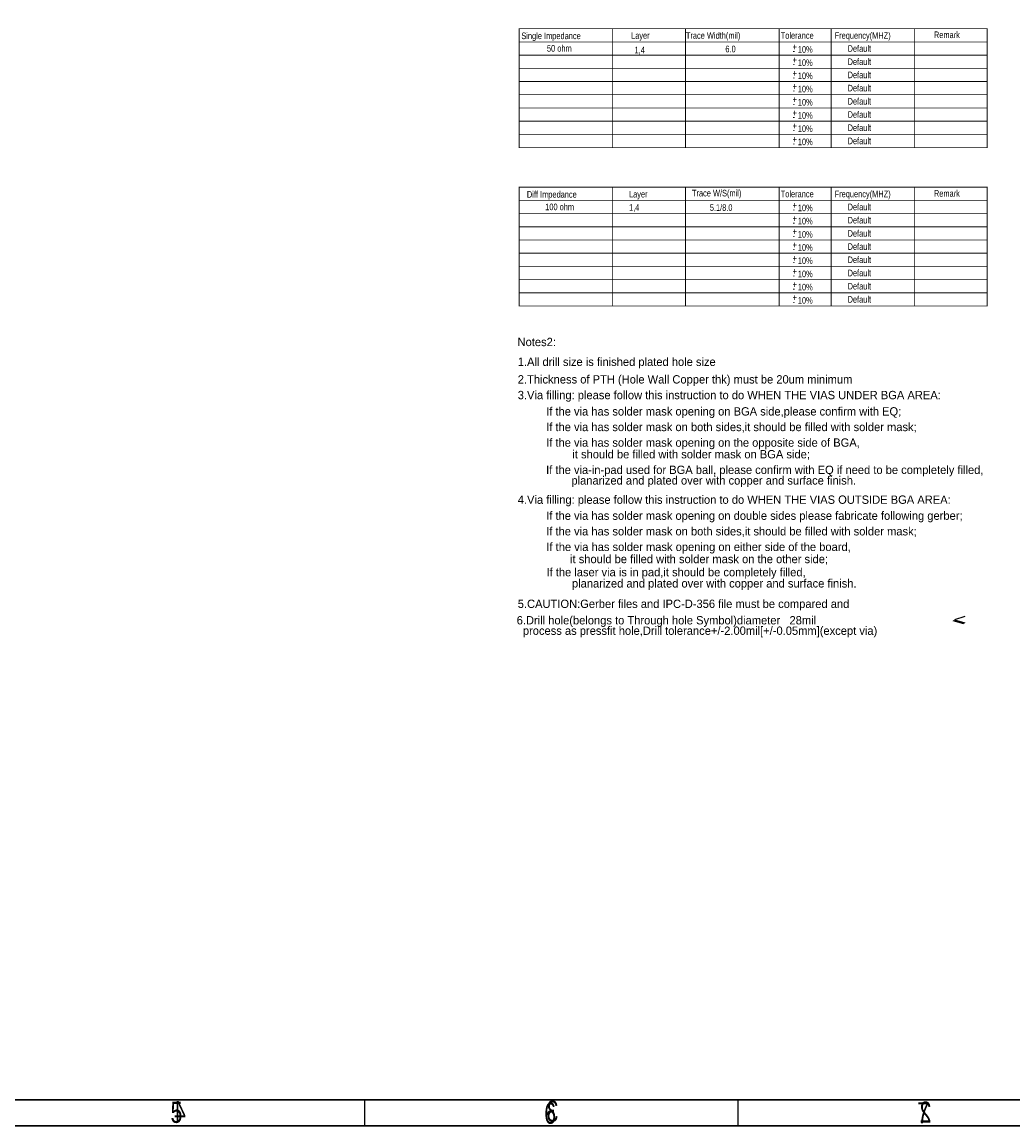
# Model space of a CAD drawing. Extents: x -119 to 465, y -80 to 330.
# Tile 11 of 14: x 179 to 370, y -80 to 132. Entities that reach past the tile are written whole.
import ezdxf

# ---------------------------------------------------------------- set-up
doc = ezdxf.new("R2010")
doc.units = 0
doc.layers.add('BOARD_GEOMETRY_DIMENSION', color=2, linetype='CONTINUOUS')
doc.layers.add('BOARD_GEOMETRY_SILKSCREEN_B', color=1, linetype='CONTINUOUS')

msp = doc.modelspace()

# ---------------------------------------------------------------- linework, layer by layer
at = {"layer": 'BOARD_GEOMETRY_DIMENSION'}
msp.add_lwpolyline([(-118.745, -80.01), (465.254848, -80.01), (465.254848, 329.990196), (-118.745, 329.990196)], close=True, dxfattribs=at)
at = {"layer": 'BOARD_GEOMETRY_DIMENSION', "const_width": 0.151892}
for points in [[(274.663154, 131.033774), (364.662974, 131.033774), (364.662974, 120.873774), (274.663154, 120.873774)], [(274.663154, 100.553774), (364.662974, 100.553774), (364.662974, 90.393774), (274.663154, 90.393774)]]:
    msp.add_lwpolyline(points, close=True, dxfattribs=at)
for points in [[(292.663118, 131.033774), (292.663118, 120.919494)], [(306.66309, 131.033774), (306.66309, 120.919494)], [(324.663054, 131.033774), (324.663054, 120.919494)], [(334.663034, 131.033774), (334.663034, 120.919494)], [(350.663002, 131.033774), (350.663002, 120.919494)], [(288.199068, 128.493774), (274.663154, 128.493774)], [(288.25317, 128.493774), (364.662974, 128.493774)], [(274.663154, 125.953774), (364.662974, 125.953774)], [(274.663154, 123.413774), (364.662974, 123.413774)], [(364.662974, 120.873774), (364.662974, 118.333774), (274.663154, 118.333774), (274.663154, 120.873774)], [(292.663118, 120.919494), (292.663118, 118.333774)], [(306.66309, 120.919494), (306.66309, 118.333774)], [(324.663054, 120.873774), (324.663054, 118.333774)], [(334.663034, 120.919494), (334.663034, 118.333774)], [(350.663002, 120.919494), (350.663002, 118.333774)], [(364.662974, 118.333774), (364.662974, 115.793774), (274.663154, 115.793774), (274.663154, 118.333774)], [(292.663118, 118.379494), (292.663118, 115.793774)], [(306.66309, 118.379494), (306.66309, 115.793774)], [(324.663054, 118.333774), (324.663054, 115.793774)], [(334.663034, 118.379494), (334.663034, 115.793774)], [(350.663002, 118.379494), (350.663002, 115.793774)], [(364.662974, 115.793774), (364.662974, 113.253774), (274.663154, 113.253774), (274.663154, 115.793774)], [(292.663118, 115.839494), (292.663118, 113.253774)], [(306.66309, 115.839494), (306.66309, 113.253774)], [(324.663054, 115.793774), (324.663054, 113.253774)], [(334.663034, 115.839494), (334.663034, 113.253774)], [(350.663002, 115.839494), (350.663002, 113.253774)], [(364.662974, 113.253774), (364.662974, 110.713774), (274.663154, 110.713774), (274.663154, 113.253774)], [(292.663118, 113.299494), (292.663118, 110.713774)], [(306.66309, 113.299494), (306.66309, 110.713774)], [(324.663054, 113.253774), (324.663054, 110.713774)], [(334.663034, 113.299494), (334.663034, 110.713774)], [(350.663002, 113.299494), (350.663002, 110.713774)], [(364.662974, 110.713774), (364.662974, 108.173774), (274.663154, 108.173774), (274.663154, 110.713774)], [(292.663118, 110.759494), (292.663118, 108.173774)], [(306.66309, 110.759494), (306.66309, 108.173774)], [(324.663054, 110.713774), (324.663054, 108.173774)], [(334.663034, 110.759494), (334.663034, 108.173774)], [(350.663002, 110.759494), (350.663002, 108.173774)], [(292.663118, 100.553774), (292.663118, 90.399616)], [(306.66309, 100.553774), (306.66309, 90.399616)], [(324.663054, 100.553774), (324.663054, 90.399616)], [(334.663034, 100.553774), (334.663034, 90.399616)], [(350.663002, 100.553774), (350.663002, 90.399616)], [(288.199068, 98.013774), (274.663154, 98.013774)], [(288.25317, 98.013774), (364.662974, 98.013774)], [(274.663154, 95.473774), (364.662974, 95.473774)], [(274.663154, 92.933774), (364.662974, 92.933774)], [(364.662974, 90.393774), (364.662974, 87.853774), (274.663154, 87.853774), (274.663154, 90.393774)], [(292.663118, 90.399616), (292.663118, 87.853774)], [(306.66309, 90.393774), (306.66309, 87.853774)], [(324.663054, 90.399616), (324.663054, 87.853774)], [(334.663034, 90.399616), (334.663034, 87.853774)], [(350.663002, 90.399616), (350.663002, 87.853774)], [(364.662974, 87.853774), (364.662974, 85.313774), (274.663154, 85.313774), (274.663154, 87.853774)], [(292.663118, 87.859616), (292.663118, 85.313774)], [(306.66309, 87.853774), (306.66309, 85.313774)], [(324.663054, 87.859616), (324.663054, 85.313774)], [(334.663034, 87.859616), (334.663034, 85.313774)], [(350.663002, 87.859616), (350.663002, 85.313774)], [(364.662974, 85.313774), (364.662974, 82.773774), (274.663154, 82.773774), (274.663154, 85.313774)], [(292.663118, 85.319616), (292.663118, 82.773774)], [(306.66309, 85.313774), (306.66309, 82.773774)], [(324.663054, 85.319616), (324.663054, 82.773774)], [(334.663034, 85.319616), (334.663034, 82.773774)], [(350.663002, 85.319616), (350.663002, 82.773774)], [(364.662974, 82.773774), (364.662974, 80.233774), (274.663154, 80.233774), (274.663154, 82.773774)], [(292.663118, 82.779616), (292.663118, 80.233774)], [(306.66309, 82.773774), (306.66309, 80.233774)], [(324.663054, 82.779616), (324.663054, 80.233774)], [(334.663034, 82.779616), (334.663034, 80.233774)], [(350.663002, 82.779616), (350.663002, 80.233774)], [(364.662974, 80.233774), (364.662974, 77.693774), (274.663154, 77.693774), (274.663154, 80.233774)], [(292.663118, 80.239616), (292.663118, 77.693774)], [(306.66309, 80.233774), (306.66309, 77.693774)], [(324.663054, 80.239616), (324.663054, 77.693774)], [(334.663034, 80.239616), (334.663034, 77.693774)], [(350.663002, 80.239616), (350.663002, 77.693774)]]:
    msp.add_lwpolyline(points, dxfattribs=at)
at = {"layer": 'BOARD_GEOMETRY_DIMENSION'}
for points in [[(360.154982, 16.545052), (358.154986, 17.145)], [(360.35488, 17.9451), (358.354884, 17.344898), (360.35488, 16.74495)], [(-113.74501, -75.01001), (460.254858, -75.01001)], [(245.004844, -80.01), (245.004844, -75.01001)], [(316.755018, -80.01), (316.755018, -75.01001)]]:
    msp.add_lwpolyline(points, dxfattribs=at)
at = {"layer": 'BOARD_GEOMETRY_SILKSCREEN_B'}
msp.add_lwpolyline([(465.255102, -80.01), (-118.744746, -80.01), (-118.744746, 329.990196), (465.255102, 329.990196)], close=True, dxfattribs=at)
for points in [[(460.255112, -75.01001), (-113.744756, -75.01001)], [(245.005098, -80.01), (245.005098, -75.01001)], [(316.755018, -80.01), (316.755018, -75.01001)]]:
    msp.add_lwpolyline(points, dxfattribs=at)

# ---------------------------------------------------------------- texts
at = {"layer": 'BOARD_GEOMETRY_DIMENSION'}
for s, height, width, p in [('Single Impedance', 1.27, 0.84, (275.091398, 129.030476)), ('Layer', 1.27, 0.84, (296.191432, 129.096262)), ('Trace Width(mil)', 1.27, 0.84, (306.732686, 129.096262)), ('Tolerance', 1.27, 0.84, (324.960996, 129.096262)), ('Frequency(MHZ)', 1.27, 0.84, (335.330546, 129.096262)), ('Remark', 1.27, 0.84, (354.417376, 129.230374)), ('50 ohm', 1.27, 0.84, (280.017474, 126.63043)), ('1,4', 1.27, 0.84, (296.856658, 126.296166)), ('6.0', 1.27, 0.84, (314.321698, 126.496318)), ('+', 1.27, 0.84, (327.241154, 126.9238)), ('10%', 1.27, 0.84, (328.257154, 126.4158)), ('Default', 1.27, 0.84, (337.826096, 126.596394)), ('+', 1.27, 0.84, (327.241154, 124.3838)), ('-', 1.27, 0.84, (327.241154, 126.1618)), ('Default', 1.27, 0.84, (337.826096, 124.056394)), ('-', 1.27, 0.84, (327.241154, 123.6218)), ('10%', 1.27, 0.84, (328.257154, 123.8758)), ('+', 1.27, 0.84, (327.241154, 121.8438)), ('-', 1.27, 0.84, (327.241154, 121.0818)), ('10%', 1.27, 0.84, (328.257154, 121.3358)), ('Default', 1.27, 0.84, (337.826096, 121.516394)), ('+', 1.27, 0.84, (327.241154, 119.3038)), ('-', 1.27, 0.84, (327.241154, 118.5418)), ('10%', 1.27, 0.84, (328.257154, 118.7958)), ('Default', 1.27, 0.84, (337.826096, 118.976394)), ('+', 1.27, 0.84, (327.241154, 116.7638)), ('10%', 1.27, 0.84, (328.257154, 116.2558)), ('Default', 1.27, 0.84, (337.826096, 116.436394)), ('+', 1.27, 0.84, (327.241154, 114.2238)), ('-', 1.27, 0.84, (327.241154, 116.0018)), ('10%', 1.27, 0.84, (328.257154, 113.7158)), ('Default', 1.27, 0.84, (337.826096, 113.896394)), ('+', 1.27, 0.84, (327.241154, 111.6838)), ('-', 1.27, 0.84, (327.241154, 113.4618)), ('Default', 1.27, 0.84, (337.826096, 111.356394)), ('-', 1.27, 0.84, (327.241154, 110.9218)), ('10%', 1.27, 0.84, (328.257154, 111.1758)), ('+', 1.27, 0.84, (327.241154, 109.1438)), ('-', 1.27, 0.84, (327.241154, 108.3818)), ('10%', 1.27, 0.84, (328.257154, 108.6358)), ('Default', 1.27, 0.84, (337.826096, 108.816394)), ('Diff Impedance', 1.27, 0.84, (276.156674, 98.53041)), ('Layer', 1.27, 0.84, (295.791382, 98.576384)), ('Trace W/S(mil)', 1.27, 0.84, (307.898038, 98.776282)), ('Tolerance', 1.27, 0.84, (324.960996, 98.616262)), ('Frequency(MHZ)', 1.27, 0.84, (335.330546, 98.616262)), ('Remark', 1.27, 0.84, (354.417376, 98.730308)), ('100 ohm', 1.27, 0.84, (279.684988, 96.130364)), ('1,4', 1.27, 0.84, (295.804336, 96.01962)), ('5.1/8.0', 1.27, 0.84, (311.326276, 95.996252)), ('+', 1.27, 0.84, (327.241154, 96.4438)), ('-', 1.27, 0.84, (327.241154, 95.6818)), ('10%', 1.27, 0.84, (328.257154, 95.9358)), ('Default', 1.27, 0.84, (337.826096, 96.116394)), ('+', 1.27, 0.84, (327.241154, 93.9038)), ('-', 1.27, 0.84, (327.241154, 93.1418)), ('10%', 1.27, 0.84, (328.257154, 93.3958)), ('Default', 1.27, 0.84, (337.826096, 93.576394)), ('+', 1.27, 0.84, (327.241154, 91.3638)), ('10%', 1.27, 0.84, (328.257154, 90.8558)), ('Default', 1.27, 0.84, (337.826096, 91.036394)), ('+', 1.27, 0.84, (327.241154, 88.8238)), ('-', 1.27, 0.84, (327.241154, 90.6018)), ('10%', 1.27, 0.84, (328.257154, 88.3158)), ('Default', 1.27, 0.84, (337.826096, 88.496394)), ('+', 1.27, 0.84, (327.241154, 86.2838)), ('-', 1.27, 0.84, (327.241154, 88.0618)), ('10%', 1.27, 0.84, (328.257154, 85.7758)), ('Default', 1.27, 0.84, (337.826096, 85.956394)), ('-', 1.27, 0.84, (327.241154, 85.5218)), ('+', 1.27, 0.84, (327.241154, 83.7438)), ('-', 1.27, 0.84, (327.241154, 82.9818)), ('10%', 1.27, 0.84, (328.257154, 83.2358)), ('Default', 1.27, 0.84, (337.826096, 83.416394)), ('+', 1.27, 0.84, (327.241154, 81.2038)), ('-', 1.27, 0.84, (327.241154, 80.4418)), ('10%', 1.27, 0.84, (328.257154, 80.6958)), ('Default', 1.27, 0.84, (337.826096, 80.876394)), ('+', 1.27, 0.84, (327.241154, 78.6638)), ('10%', 1.27, 0.84, (328.257154, 78.1558)), ('Default', 1.27, 0.84, (337.826096, 78.336394)), ('-', 1.27, 0.84, (327.241154, 77.9018)), ('5', 4.064, 0.75, (207.647032, -79.42707)), ('6', 4.064, 0.75, (279.50033, -79.59979)), ('7', 4.064, 0.75, (351.22993, -79.510128))]:
    msp.add_text(s, height=height, dxfattribs=dict(at, width=width)).set_placement(p)
for s, p in [('Notes2:', (274.364958, 69.980048)), ('1.All drill size is finished plated hole size', (274.40509, 66.170048)), ('2.Thickness of PTH (Hole Wall Copper thk) must be 20um minimum', (274.40509, 62.79007)), ('3.Via filling: please follow this instruction to do WHEN THE VIAS UNDER BGA AREA:', (274.40509, 59.77001)), ('If the via has solder mask opening on BGA side,please confirm with EQ;', (279.865074, 56.630062)), ('If the via has solder mask on both sides,it should be filled with solder mask;', (279.865074, 53.630068)), ('If the via has solder mask opening on the opposite side of BGA,', (279.865074, 50.630074)), ('it should be filled with solder mask on BGA side;', (284.904942, 48.390048)), ('If the via-in-pad used for BGA ball, please confirm with EQ if need to be completely filled,', (279.854914, 45.390054)), ('planarized and plated over with copper and surface finish.', (284.72511, 43.349926)), ('4.Via filling: please follow this instruction to do WHEN THE VIAS OUTSIDE BGA AREA:', (274.40509, 39.649908)), ('If the via has solder mask opening on double sides please fabricate following gerber;', (279.87498, 36.569904)), ('If the via has solder mask on both sides,it should be filled with solder mask;', (279.87498, 33.56991)), ('If the via has solder mask opening on either side of the board,', (279.904952, 30.569916)), ('it should be filled with solder mask on the other side;', (284.465014, 28.230068)), ('If the laser via is in pad,it should be completely filled,', (279.925018, 25.70988)), ('planarized and plated over with copper and surface finish.', (284.824932, 23.550118)), ('5.CAUTION:Gerber files and IPC-D-356 file must be compared and', (274.40509, 19.617944)), ('6.Drill hole(belongs to Through hole Symbol)diameter   28mil', (274.198334, 16.454882)), ('  process as pressfit hole,Drill tolerance+/-2.00mil[+/-0.05mm](except via)', (274.198334, 14.448282))]:
    msp.add_text(s, height=1.6002, dxfattribs=at).set_placement(p)
at = {"layer": 'BOARD_GEOMETRY_SILKSCREEN_B', "text_generation_flag": 2, "width": 0.75}
for s, p in [('4', (210.579716, -79.281274)), ('3', (282.212542, -79.198724)), ('2', (353.949, -79.381604))]:
    msp.add_text(s, height=4.064, dxfattribs=at).set_placement(p)

doc.saveas('drawing.dxf')
